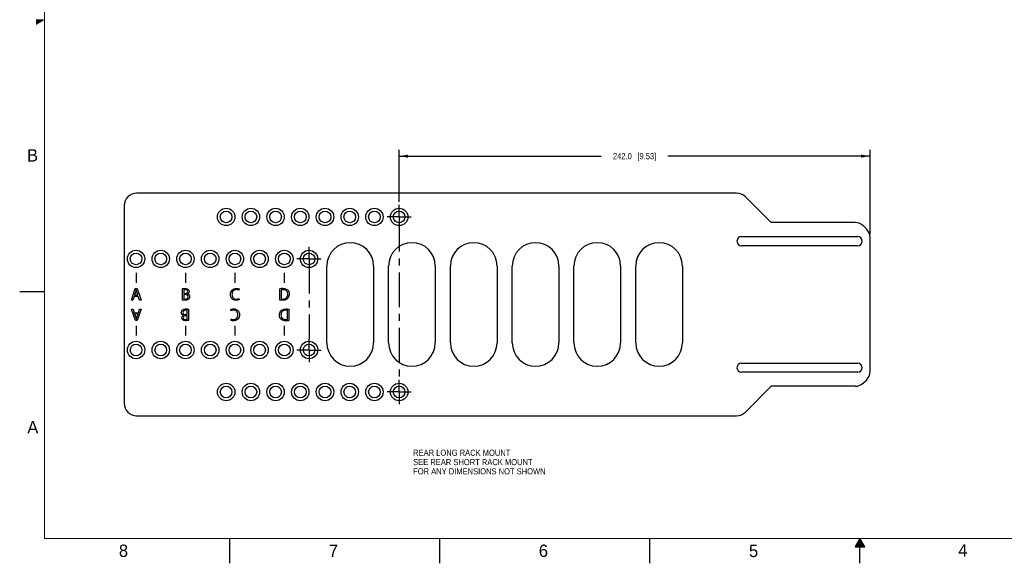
# Model space of a CAD drawing. Header units: inches. Extents: x 0 to 34, y 0 to 22.
# Tile 1 of 3: x 0 to 19.9, y 0 to 11. Entities that reach past the tile are written whole.
import ezdxf

# ---------------------------------------------------------------- set-up
doc = ezdxf.new("R2010")
doc.units = ezdxf.units.IN
doc.header["$LTSCALE"] = 1.87
doc.header["$MEASUREMENT"] = 0
doc.linetypes.add('CENTER', pattern=[0.6, 0.375, -0.075, 0.075, -0.075])
doc.layers.get('0').update_dxf_attribs({"linetype": 'CONTINUOUS'})
for name, color, linetype in [('02___PRT_ALL_AXES', 7, 'CONTINUOUS'), ('DETAIL', 7, 'CONTINUOUS'), ('DIMENSIONS', 7, 'CONTINUOUS')]:
    doc.layers.add(name, color=color, linetype=linetype)
doc.styles.get("Standard").update_dxf_attribs({"font": 'txt', "width": 0.8})
doc.styles.add('TEXTSTYLE_2', font='txt')
doc.dimstyles.new('DIMSTYLE_1', dxfattribs={"dimtxt": 0.125, "dimasz": 0.18, "dimexe": 0.125, "dimexo": 0.0625, "dimgap": 0.0625, "dimtad": 0, "dimtih": 1, "dimtoh": 1, "dimdec": 1, "dimzin": 0, "dimdsep": 46, "dimtxsty": 'STANDARD', "dimblk": '_FILLED', "dimblk1": '_FILLED', "dimblk2": '_FILLED', "dimcen": 0.09, "dimadec": 1, "dimazin": 0, "dimtp": 0.02, "dimtm": 0.02, "dimtfac": 1, "dimtdec": 1, "dimtofl": 0, "dimtmove": 0, "dimatfit": 3, "dimldrblk": '_FILLED', "dimfxl": 1, "dimtolj": 1, "dimtzin": 0, "dimarcsym": 0})

# ---------------------------------------------------------------- blocks, each defined once
blk = doc.blocks.new('_FILLED')
at = {"color": 0, "linetype": 'BYBLOCK'}
blk.add_solid([(0, 0), (-1, 0.17), (-1, -0.17)], dxfattribs=at)
blk = doc.blocks.new('*D15')
at = {"layer": 'DIMENSIONS', "color": 2, "linetype": 'CONTINUOUS'}
for p, q in [((7.677, 7.311), (7.677, 8.36)), ((7.677, 8.235), (11.765, 8.235)), ((17.204, 8.235), (13.115, 8.235)), ((17.204, 6.649), (17.204, 8.36))]:
    blk.add_line(p, q, dxfattribs=at)
at = {"layer": 'DIMENSIONS', "color": 2, "linetype": 'CONTINUOUS', "xscale": 0.18, "yscale": 0.18, "zscale": 0.18, "rotation": 180}
blk.add_blockref('_FILLED', (7.677, 8.235), dxfattribs=at)
at = {"layer": 'DIMENSIONS', "color": 2, "linetype": 'CONTINUOUS', "xscale": 0.18, "yscale": 0.18, "zscale": 0.18}
blk.add_blockref('_FILLED', (17.204, 8.235), dxfattribs=at)
at = {"layer": 'DIMENSIONS', "color": 2, "linetype": 'CONTINUOUS', "insert": (12.44, 8.298), "char_height": 0.125, "width": 1.225, "attachment_point": 2, "line_spacing_factor": 0.9}
blk.add_mtext('242.0{\\ftxt.shx;\\W1.000000;\\H0.125000; }[9.53]', dxfattribs=at)

msp = doc.modelspace()

# ---------------------------------------------------------------- linework, layer by layer
at = {"color": 2, "linetype": 'CONTINUOUS'}
for p, q in [((0.33, 10.99), (0.483, 10.99)), ((0.33, 10.98), (0.465, 10.98)), ((0.33, 10.97), (0.448, 10.97)), ((0.33, 10.96), (0.431, 10.96)), ((0.33, 10.95), (0.413, 10.95)), ((0.33, 10.94), (0.396, 10.94)), ((0.33, 10.93), (0.379, 10.93)), ((0.33, 10.92), (0.361, 10.92)), ((0.33, 10.91), (0.344, 10.91)), ((0, 5.5), (0.5, 5.5)), ((4.25, 0), (4.25, 0.5)), ((8.5, 0), (8.5, 0.5)), ((12.75, 0), (12.75, 0.5)), ((17, 0.5), (16.902, 0.33)), ((16.942, 0.4), (17.058, 0.4)), ((16.948, 0.41), (17.052, 0.41)), ((16.954, 0.42), (17.046, 0.42)), ((16.96, 0.43), (17.04, 0.43)), ((16.965, 0.44), (17.035, 0.44)), ((16.971, 0.45), (17.029, 0.45)), ((16.977, 0.46), (17.023, 0.46)), ((16.983, 0.47), (17.017, 0.47)), ((16.988, 0.48), (17.012, 0.48)), ((16.994, 0.49), (17.006, 0.49)), ((17.098, 0.33), (17, 0.5)), ((17, 0), (17, 0.5)), ((16.902, 0.33), (17.098, 0.33)), ((16.908, 0.34), (17.092, 0.34)), ((16.913, 0.35), (17.087, 0.35)), ((16.919, 0.36), (17.081, 0.36)), ((16.925, 0.37), (17.075, 0.37)), ((16.931, 0.38), (17.069, 0.38)), ((16.937, 0.39), (17.064, 0.39))]:
    msp.add_line(p, q, dxfattribs=at)
at = {"color": 3, "linetype": 'CONTINUOUS'}
for p, q in [((14.505, 7.485), (2.364, 7.485)), ((15.204, 6.89), (14.682, 7.412)), ((2.114, 7.235), (2.114, 3.235)), ((16.9, 6.89), (15.204, 6.89)), ((17.13, 6.763), (17.077, 6.817)), ((17.204, 3.884), (17.204, 6.587)), ((6.214, 4.458), (6.214, 6.013)), ((7.158, 6.013), (7.158, 4.458)), ((17.077, 3.654), (17.13, 3.707)), ((14.682, 3.059), (15.204, 3.581)), ((16.9, 3.581), (15.204, 3.581)), ((2.364, 2.985), (14.505, 2.985))]:
    msp.add_line(p, q, dxfattribs=at)
at = {"color": 40, "linetype": 'CONTINUOUS'}
for p, q in [((2.354, 5.872), (2.354, 5.676)), ((3.354, 5.872), (3.354, 5.676)), ((4.353, 5.872), (4.353, 5.676)), ((5.353, 5.872), (5.353, 5.676)), ((2.259, 5.323), (2.339, 5.557)), ((2.315, 5.396), (2.291, 5.323)), ((2.398, 5.396), (2.315, 5.396)), ((2.344, 5.487), (2.321, 5.42)), ((2.321, 5.42), (2.392, 5.42)), ((2.339, 5.557), (2.375, 5.557)), ((2.357, 5.53), (2.356, 5.53)), ((2.392, 5.42), (2.369, 5.487)), ((2.375, 5.557), (2.455, 5.323)), ((2.423, 5.323), (2.398, 5.396)), ((3.291, 5.323), (3.291, 5.553)), ((3.321, 5.533), (3.321, 5.458)), ((3.321, 5.458), (3.349, 5.458)), ((3.321, 5.435), (3.321, 5.346)), ((3.346, 5.435), (3.321, 5.435)), ((3.39, 5.449), (3.39, 5.448)), ((4.44, 5.55), (4.433, 5.525)), ((5.263, 5.323), (5.263, 5.553)), ((5.293, 5.531), (5.293, 5.347)), ((2.291, 5.323), (2.259, 5.323)), ((2.455, 5.323), (2.423, 5.323)), ((4.434, 5.354), (4.44, 5.33)), ((2.341, 4.908), (2.261, 5.142)), ((2.261, 5.142), (2.293, 5.142)), ((2.293, 5.142), (2.318, 5.069)), ((2.318, 5.069), (2.401, 5.069)), ((2.324, 5.045), (2.347, 4.978)), ((2.395, 5.045), (2.324, 5.045)), ((2.372, 4.977), (2.395, 5.045)), ((2.457, 5.142), (2.377, 4.908)), ((2.401, 5.069), (2.425, 5.142)), ((2.425, 5.142), (2.457, 5.142)), ((3.319, 5.016), (3.319, 5.017)), ((3.388, 5.007), (3.36, 5.007)), ((3.363, 5.03), (3.388, 5.03)), ((3.388, 5.03), (3.388, 5.119)), ((3.388, 4.932), (3.388, 5.007)), ((3.418, 5.142), (3.418, 4.911)), ((4.275, 5.111), (4.269, 5.135)), ((5.416, 4.934), (5.416, 5.118)), ((5.446, 5.142), (5.446, 4.911)), ((2.377, 4.908), (2.341, 4.908)), ((2.354, 4.803), (2.354, 4.606)), ((2.359, 4.935), (2.36, 4.935)), ((3.354, 4.803), (3.354, 4.606)), ((4.269, 4.915), (4.276, 4.939)), ((4.353, 4.803), (4.353, 4.606)), ((5.353, 4.803), (5.353, 4.606))]:
    msp.add_line(p, q, dxfattribs=at)
at = {"color": 7, "linetype": 'CONTINUOUS', "const_width": 0.02}
for points in [[(0.5, 21.5), (0.5, 0.5)], [(0.5, 0.5), (33.5, 0.5)]]:
    msp.add_lwpolyline(points, dxfattribs=at)
at = {"color": 3, "linetype": 'CONTINUOUS'}
for centre in [(4.177, 7.006), (4.677, 7.006), (5.177, 7.006), (5.677, 7.006), (6.177, 7.006), (6.677, 7.006), (7.177, 7.006), (7.677, 7.006), (2.354, 6.157), (2.854, 6.157), (3.354, 6.157), (3.854, 6.157), (4.354, 6.157), (4.854, 6.157), (5.354, 6.157), (5.854, 6.157), (2.354, 4.314), (2.854, 4.314), (3.354, 4.314), (3.854, 4.314), (4.354, 4.314), (4.854, 4.314), (5.354, 4.314), (5.854, 4.314), (4.177, 3.465), (4.677, 3.465), (5.177, 3.465), (5.677, 3.465), (6.177, 3.465), (6.677, 3.465), (7.177, 3.465), (7.677, 3.465)]:
    msp.add_circle(centre, 0.176, dxfattribs=at)
at = {"color": 7, "linetype": 'CONTINUOUS'}
for centre in [(4.177, 7.006), (4.677, 7.006), (5.177, 7.006), (5.677, 7.006), (6.177, 7.006), (6.677, 7.006), (7.177, 7.006), (7.677, 7.006), (2.354, 6.157), (2.854, 6.157), (3.354, 6.157), (3.854, 6.157), (4.354, 6.157), (4.854, 6.157), (5.354, 6.157), (5.854, 6.157), (2.354, 4.314), (2.854, 4.314), (3.354, 4.314), (3.854, 4.314), (4.354, 4.314), (4.854, 4.314), (5.354, 4.314), (5.854, 4.314), (4.177, 3.465), (4.677, 3.465), (5.177, 3.465), (5.677, 3.465), (6.177, 3.465), (6.677, 3.465), (7.177, 3.465), (7.677, 3.465)]:
    msp.add_circle(centre, 0.118, dxfattribs=at)
at = {"color": 3, "linetype": 'CONTINUOUS'}
for centre, radius, start, end in [((2.364, 7.235), 0.25, 90, 180), ((14.505, 7.235), 0.25, 45, 90), ((16.9, 6.64), 0.25, 45, 90), ((16.954, 6.587), 0.25, 0, 45), ((6.686, 6.013), 0.472, 0, 180), ((6.686, 4.458), 0.472, 180, 360), ((16.954, 3.884), 0.25, 315, 360), ((16.9, 3.831), 0.25, 270, 315), ((2.364, 3.235), 0.25, 180, 270), ((14.505, 3.235), 0.25, 270, 315)]:
    msp.add_arc(centre, radius, start, end, dxfattribs=at)
at = {"color": 40, "linetype": 'CONTINUOUS'}
for centre, radius, start, end in [((5.327, 5.124), 0.434, 90.0732, 98.5741), ((5.382, 5.34), 0.433, 270.0757, 278.5962)]:
    msp.add_arc(centre, radius, start, end, dxfattribs=at)
for points in [[(2.356, 5.53), (2.352, 5.516), (2.348, 5.501), (2.344, 5.487)], [(2.369, 5.487), (2.364, 5.501), (2.36, 5.516), (2.357, 5.53)], [(3.41, 5.541), (3.423, 5.532), (3.43, 5.515), (3.43, 5.5)], [(3.321, 5.346), (3.329, 5.344), (3.338, 5.344), (3.346, 5.344)], [(5.293, 5.347), (5.303, 5.345), (5.313, 5.345), (5.323, 5.345)], [(3.388, 5.119), (3.38, 5.121), (3.371, 5.121), (3.363, 5.121)], [(5.416, 5.118), (5.406, 5.12), (5.396, 5.12), (5.386, 5.12)], [(2.347, 4.978), (2.352, 4.964), (2.356, 4.949), (2.359, 4.935)], [(2.36, 4.935), (2.364, 4.949), (2.367, 4.963), (2.372, 4.977)], [(3.299, 4.924), (3.286, 4.933), (3.279, 4.95), (3.279, 4.965)]]:
    msp.add_open_spline(points, degree=3, dxfattribs=at)
for points, knots in [([(3.291, 5.553), (3.295, 5.554), (3.313, 5.557), (3.331, 5.558), (3.346, 5.558)], [0, 0, 0, 0, 0.205131, 1, 1, 1, 1]), ([(3.348, 5.535), (3.345, 5.535), (3.336, 5.535), (3.327, 5.534), (3.321, 5.533)], [0, 0, 0, 0, 0.348527, 1, 1, 1, 1]), ([(3.346, 5.558), (3.353, 5.558), (3.375, 5.558), (3.398, 5.551), (3.41, 5.541)], [0, 0, 0, 0, 0.30922, 1, 1, 1, 1]), ([(3.407, 5.39), (3.407, 5.403), (3.391, 5.432), (3.361, 5.435), (3.346, 5.435)], [0, 0, 0, 0, 0.469829, 1, 1, 1, 1]), ([(3.346, 5.344), (3.361, 5.344), (3.391, 5.347), (3.407, 5.376), (3.407, 5.39)], [0, 0, 0, 0, 0.518005, 1, 1, 1, 1]), ([(3.399, 5.497), (3.399, 5.508), (3.387, 5.533), (3.361, 5.535), (3.348, 5.535)], [0, 0, 0, 0, 0.460943, 1, 1, 1, 1]), ([(3.349, 5.458), (3.362, 5.458), (3.387, 5.462), (3.399, 5.486), (3.399, 5.497)], [0, 0, 0, 0, 0.556102, 1, 1, 1, 1]), ([(3.43, 5.5), (3.43, 5.484), (3.416, 5.461), (3.396, 5.451), (3.39, 5.449)], [0, 0, 0, 0, 0.721692, 1, 1, 1, 1]), ([(3.39, 5.448), (3.402, 5.445), (3.428, 5.432), (3.438, 5.404), (3.438, 5.389)], [0, 0, 0, 0, 0.463091, 1, 1, 1, 1]), ([(3.438, 5.389), (3.438, 5.384), (3.437, 5.367), (3.428, 5.351), (3.419, 5.342)], [0, 0, 0, 0, 0.275954, 1, 1, 1, 1]), ([(4.263, 5.437), (4.263, 5.469), (4.285, 5.538), (4.353, 5.56), (4.385, 5.56)], [0, 0, 0, 0, 0.501417, 1, 1, 1, 1]), ([(4.378, 5.319), (4.349, 5.319), (4.283, 5.339), (4.263, 5.406), (4.263, 5.437)], [0, 0, 0, 0, 0.483489, 1, 1, 1, 1]), ([(4.386, 5.535), (4.362, 5.535), (4.309, 5.518), (4.294, 5.464), (4.294, 5.439)], [0, 0, 0, 0, 0.483867, 1, 1, 1, 1]), ([(4.294, 5.439), (4.294, 5.414), (4.308, 5.361), (4.361, 5.344), (4.384, 5.344)], [0, 0, 0, 0, 0.504907, 1, 1, 1, 1]), ([(4.385, 5.56), (4.391, 5.56), (4.41, 5.559), (4.429, 5.556), (4.44, 5.55)], [0, 0, 0, 0, 0.350163, 1, 1, 1, 1]), ([(4.433, 5.525), (4.43, 5.527), (4.415, 5.533), (4.398, 5.535), (4.386, 5.535)], [0, 0, 0, 0, 0.211286, 1, 1, 1, 1]), ([(5.328, 5.534), (5.324, 5.534), (5.313, 5.534), (5.301, 5.533), (5.293, 5.531)], [0, 0, 0, 0, 0.309298, 1, 1, 1, 1]), ([(5.323, 5.345), (5.349, 5.345), (5.408, 5.36), (5.423, 5.418), (5.423, 5.444)], [0, 0, 0, 0, 0.502471, 1, 1, 1, 1]), ([(5.327, 5.558), (5.337, 5.558), (5.37, 5.557), (5.404, 5.545), (5.421, 5.529)], [0, 0, 0, 0, 0.30183, 1, 1, 1, 1]), ([(5.423, 5.444), (5.423, 5.467), (5.408, 5.522), (5.353, 5.534), (5.328, 5.534)], [0, 0, 0, 0, 0.480392, 1, 1, 1, 1]), ([(5.421, 5.529), (5.427, 5.524), (5.447, 5.501), (5.454, 5.469), (5.454, 5.445)], [0, 0, 0, 0, 0.229833, 1, 1, 1, 1]), ([(5.454, 5.445), (5.454, 5.436), (5.452, 5.403), (5.438, 5.371), (5.421, 5.354)], [0, 0, 0, 0, 0.278246, 1, 1, 1, 1]), ([(3.338, 5.321), (3.333, 5.321), (3.317, 5.321), (3.302, 5.322), (3.291, 5.323)], [0, 0, 0, 0, 0.312924, 1, 1, 1, 1]), ([(3.419, 5.342), (3.414, 5.339), (3.39, 5.323), (3.36, 5.321), (3.338, 5.321)], [0, 0, 0, 0, 0.201963, 1, 1, 1, 1]), ([(4.44, 5.33), (4.437, 5.329), (4.417, 5.321), (4.395, 5.319), (4.378, 5.319)], [0, 0, 0, 0, 0.176274, 1, 1, 1, 1]), ([(4.384, 5.344), (4.398, 5.344), (4.415, 5.347), (4.43, 5.353), (4.434, 5.354)], [0, 0, 0, 0, 0.782104, 1, 1, 1, 1]), ([(5.317, 5.321), (5.312, 5.321), (5.294, 5.321), (5.276, 5.322), (5.263, 5.323)], [0, 0, 0, 0, 0.282232, 1, 1, 1, 1]), ([(5.421, 5.354), (5.415, 5.349), (5.385, 5.326), (5.346, 5.321), (5.317, 5.321)], [0, 0, 0, 0, 0.216214, 1, 1, 1, 1]), ([(3.271, 5.076), (3.271, 5.08), (3.272, 5.098), (3.281, 5.114), (3.29, 5.122)], [0, 0, 0, 0, 0.275911, 1, 1, 1, 1]), ([(3.319, 5.017), (3.307, 5.02), (3.281, 5.033), (3.271, 5.061), (3.271, 5.076)], [0, 0, 0, 0, 0.46308, 1, 1, 1, 1]), ([(3.279, 4.965), (3.279, 4.981), (3.293, 5.004), (3.313, 5.014), (3.319, 5.016)], [0, 0, 0, 0, 0.721727, 1, 1, 1, 1]), ([(3.29, 5.122), (3.295, 5.126), (3.319, 5.142), (3.349, 5.144), (3.371, 5.144)], [0, 0, 0, 0, 0.201963, 1, 1, 1, 1]), ([(3.363, 5.121), (3.348, 5.121), (3.318, 5.118), (3.302, 5.089), (3.302, 5.075)], [0, 0, 0, 0, 0.518011, 1, 1, 1, 1]), ([(3.302, 5.075), (3.302, 5.062), (3.318, 5.033), (3.348, 5.03), (3.363, 5.03)], [0, 0, 0, 0, 0.469834, 1, 1, 1, 1]), ([(3.36, 5.007), (3.347, 5.007), (3.322, 5.003), (3.31, 4.978), (3.31, 4.968)], [0, 0, 0, 0, 0.556043, 1, 1, 1, 1]), ([(3.371, 5.144), (3.376, 5.144), (3.392, 5.144), (3.407, 5.143), (3.418, 5.142)], [0, 0, 0, 0, 0.312924, 1, 1, 1, 1]), ([(4.269, 5.135), (4.272, 5.136), (4.292, 5.144), (4.314, 5.146), (4.331, 5.146)], [0, 0, 0, 0, 0.176274, 1, 1, 1, 1]), ([(4.325, 5.12), (4.311, 5.12), (4.294, 5.118), (4.279, 5.112), (4.275, 5.111)], [0, 0, 0, 0, 0.782094, 1, 1, 1, 1]), ([(4.323, 4.93), (4.347, 4.93), (4.4, 4.947), (4.415, 5.001), (4.415, 5.026)], [0, 0, 0, 0, 0.483863, 1, 1, 1, 1]), ([(4.446, 5.027), (4.446, 4.996), (4.424, 4.927), (4.356, 4.904), (4.324, 4.904)], [0, 0, 0, 0, 0.501411, 1, 1, 1, 1]), ([(4.415, 5.026), (4.415, 5.05), (4.401, 5.103), (4.348, 5.12), (4.325, 5.12)], [0, 0, 0, 0, 0.504907, 1, 1, 1, 1]), ([(4.331, 5.146), (4.36, 5.146), (4.426, 5.126), (4.446, 5.059), (4.446, 5.027)], [0, 0, 0, 0, 0.483486, 1, 1, 1, 1]), ([(5.255, 5.02), (5.255, 5.029), (5.257, 5.061), (5.271, 5.094), (5.288, 5.111)], [0, 0, 0, 0, 0.278251, 1, 1, 1, 1]), ([(5.287, 4.936), (5.282, 4.94), (5.262, 4.963), (5.255, 4.996), (5.255, 5.02)], [0, 0, 0, 0, 0.229837, 1, 1, 1, 1]), ([(5.386, 5.12), (5.36, 5.12), (5.301, 5.105), (5.286, 5.047), (5.286, 5.021)], [0, 0, 0, 0, 0.502472, 1, 1, 1, 1]), ([(5.286, 5.021), (5.286, 4.997), (5.301, 4.943), (5.356, 4.93), (5.381, 4.93)], [0, 0, 0, 0, 0.480429, 1, 1, 1, 1]), ([(5.288, 5.111), (5.294, 5.116), (5.324, 5.139), (5.363, 5.144), (5.392, 5.144)], [0, 0, 0, 0, 0.216219, 1, 1, 1, 1]), ([(5.392, 5.144), (5.397, 5.144), (5.415, 5.144), (5.433, 5.143), (5.446, 5.142)], [0, 0, 0, 0, 0.282232, 1, 1, 1, 1]), ([(3.363, 4.907), (3.356, 4.907), (3.334, 4.907), (3.311, 4.914), (3.299, 4.924)], [0, 0, 0, 0, 0.309226, 1, 1, 1, 1]), ([(3.31, 4.968), (3.31, 4.957), (3.322, 4.932), (3.348, 4.93), (3.361, 4.93)], [0, 0, 0, 0, 0.460879, 1, 1, 1, 1]), ([(3.361, 4.93), (3.364, 4.93), (3.373, 4.93), (3.382, 4.931), (3.388, 4.932)], [0, 0, 0, 0, 0.348506, 1, 1, 1, 1]), ([(3.418, 4.911), (3.414, 4.911), (3.396, 4.908), (3.378, 4.907), (3.363, 4.907)], [0, 0, 0, 0, 0.205146, 1, 1, 1, 1]), ([(4.324, 4.904), (4.318, 4.904), (4.299, 4.905), (4.28, 4.909), (4.269, 4.915)], [0, 0, 0, 0, 0.350156, 1, 1, 1, 1]), ([(4.276, 4.939), (4.279, 4.938), (4.294, 4.932), (4.311, 4.93), (4.323, 4.93)], [0, 0, 0, 0, 0.211338, 1, 1, 1, 1]), ([(5.382, 4.907), (5.372, 4.907), (5.339, 4.908), (5.305, 4.92), (5.287, 4.936)], [0, 0, 0, 0, 0.30182, 1, 1, 1, 1]), ([(5.381, 4.93), (5.385, 4.93), (5.396, 4.931), (5.408, 4.932), (5.416, 4.934)], [0, 0, 0, 0, 0.309287, 1, 1, 1, 1])]:
    msp.add_open_spline(points, degree=3, knots=knots, dxfattribs=at)
at = {"layer": '02___PRT_ALL_AXES', "color": 7, "linetype": 'CENTER'}
for p, q in [((7.677, 7.006), (7.677, 7.249)), ((7.677, 7.006), (7.433, 7.006)), ((7.677, 7.006), (7.677, 3.718)), ((7.677, 7.006), (7.92, 7.006)), ((5.854, 6.157), (5.854, 6.4)), ((5.854, 6.157), (5.61, 6.157)), ((5.854, 6.157), (5.854, 4.532)), ((5.854, 6.157), (6.097, 6.157)), ((5.854, 4.314), (5.854, 4.532)), ((5.854, 4.314), (5.61, 4.314)), ((5.854, 4.314), (5.854, 4.071)), ((5.854, 4.314), (6.097, 4.314)), ((7.677, 3.465), (7.677, 3.708)), ((7.677, 3.465), (7.433, 3.465)), ((7.677, 3.465), (7.677, 3.222)), ((7.677, 3.465), (7.92, 3.465))]:
    msp.add_line(p, q, dxfattribs=at)
at = {"layer": '02___PRT_ALL_AXES', "color": 3, "linetype": 'CONTINUOUS'}
for p, q in [((14.604, 6.607), (16.954, 6.607)), ((16.954, 6.422), (14.604, 6.422)), ((7.464, 4.458), (7.464, 6.013)), ((8.408, 6.013), (8.408, 4.458)), ((8.714, 4.458), (8.714, 6.013)), ((9.658, 6.013), (9.658, 4.458)), ((9.964, 4.458), (9.964, 6.013)), ((10.908, 6.013), (10.908, 4.458)), ((11.214, 4.458), (11.214, 6.013)), ((12.158, 6.013), (12.158, 4.458)), ((12.464, 4.458), (12.464, 6.013)), ((13.408, 6.013), (13.408, 4.458)), ((14.604, 4.048), (16.954, 4.048)), ((16.954, 3.863), (14.604, 3.863))]:
    msp.add_line(p, q, dxfattribs=at)
for centre, radius, start, end in [((14.604, 6.515), 0.0925, 90, 270), ((16.954, 6.515), 0.0925, 270, 90), ((7.936, 6.013), 0.472, 0, 180), ((9.186, 6.013), 0.472, 0, 180), ((10.436, 6.013), 0.472, 0, 180), ((11.686, 6.013), 0.472, 0, 180), ((12.936, 6.013), 0.472, 0, 180), ((7.936, 4.458), 0.472, 180, 360), ((9.186, 4.458), 0.472, 180, 360), ((10.436, 4.458), 0.472, 180, 360), ((11.686, 4.458), 0.472, 180, 360), ((12.936, 4.458), 0.472, 180, 360), ((14.604, 3.956), 0.0925, 90, 270), ((16.954, 3.956), 0.0925, 270, 90)]:
    msp.add_arc(centre, radius, start, end, dxfattribs=at)

# ---------------------------------------------------------------- texts
at = {"color": 2, "linetype": 'CONTINUOUS', "char_height": 0.25, "width": 0.25, "attachment_point": 1, "line_spacing_factor": 0.9, "style": 'TEXTSTYLE_2'}
for s, insert in [('B', (0.148, 8.376)), ('A', (0.154, 2.876)), ('8', (2.007, 0.379)), ('7', (6.255, 0.379)), ('6', (10.503, 0.378)), ('5', (14.754, 0.376)), ('4', (18.988, 0.387))]:
    msp.add_mtext(s, dxfattribs=dict(at, insert=insert))
at = {"layer": 'DETAIL', "color": 2, "linetype": 'CONTINUOUS', "insert": (7.96, 2.298), "char_height": 0.125, "width": 2.8, "attachment_point": 1, "line_spacing_factor": 0.9}
msp.add_mtext('REAR LONG RACK MOUNT\\PSEE REAR SHORT RACK MOUNT\\PFOR ANY DIMENSIONS NOT SHOWN', dxfattribs=at)

# ---------------------------------------------------------------- dimensions: what is measured, and where the dimension line sits
at = {"layer": 'DIMENSIONS', "color": 2, "linetype": 'CONTINUOUS'}
dim = msp.add_linear_dim(base=(7.677, 8.235), p1=(17.204, 6.587), p2=(7.677, 7.249), angle=180, text='<>\\P[]', dimstyle='DIMSTYLE_1', dxfattribs=at)
dim.commit()
dim.dimension.update_dxf_attribs({"geometry": '*D15', "text_midpoint": (12.44, 8.235), "dimtype": 160})

doc.saveas('drawing.dxf')
